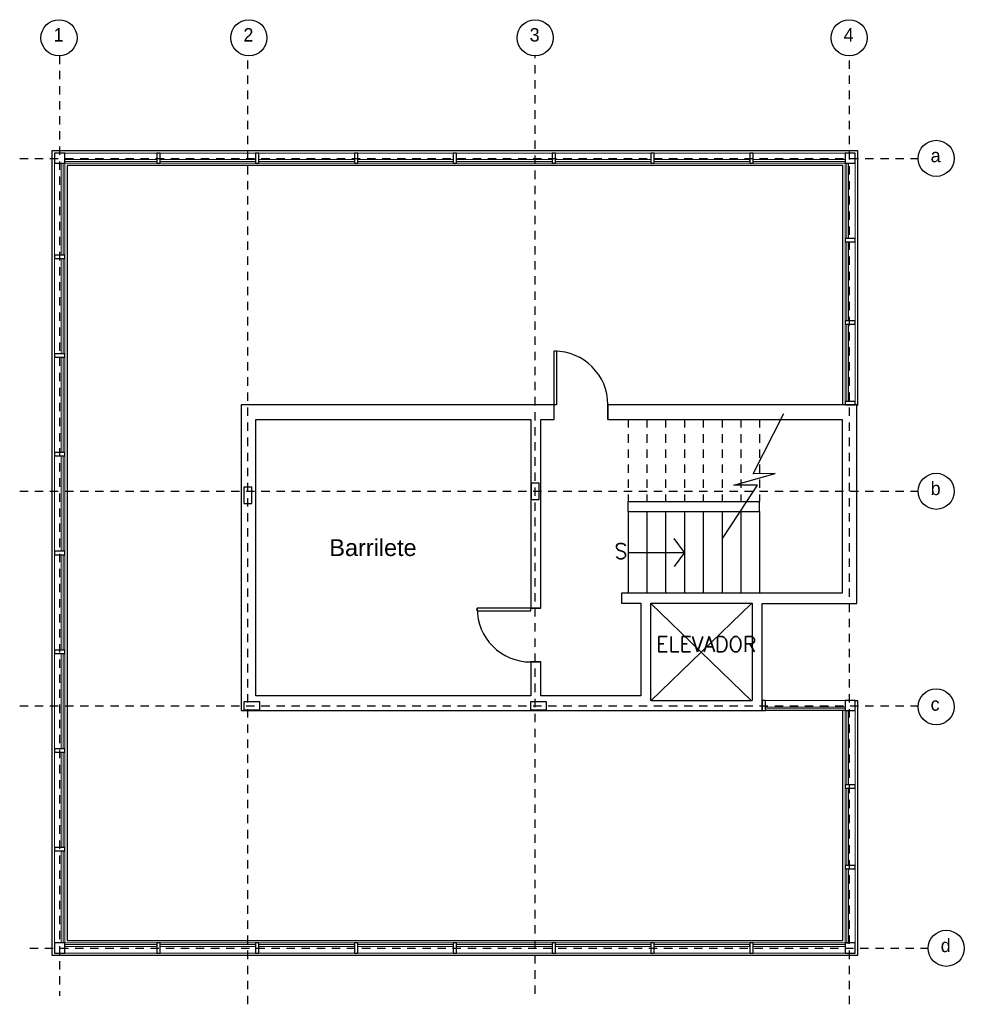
# Model space of a CAD drawing. Header units: metres. Extents: x -6 to 8.1, y -8.2 to 6.5.
import ezdxf

# ---------------------------------------------------------------- set-up
doc = ezdxf.new("R2010")
doc.units = ezdxf.units.M
doc.linetypes.add('HIDDEN2', pattern=[0.1875, 0.125, -0.0625])
doc.linetypes.add('PLANTA TIPO$0$HIDDEN2', pattern=[0.1875, 0.125, -0.0625])
for name, color, linetype, lineweight in [('A-GLAZ-CURT', 52, 'Continuous', 9), ('A-GLAZ-CWMG', 51, 'Continuous', 9), ('A-WALL', 113, 'Continuous', 9), ('G-ANNO-TEXT', 231, 'Continuous', 9)]:
    doc.layers.add(name, color=color, linetype=linetype, lineweight=lineweight)
for name, color, linetype in [('ARQ-PROJ-01', 1, 'HIDDEN2'), ('PLANTA TIPO$0$ARQ-ALVENARIA', 4, 'Continuous'), ('PLANTA TIPO$0$ARQ-LINHA-01', 1, 'Continuous'), ('PLANTA TIPO$0$ARQ-LINHA-02', 30, 'Continuous'), ('PLANTA TIPO$0$ARQ-PROJ-01', 1, 'PLANTA TIPO$0$HIDDEN2'), ('PLANTA TIPO$0$ARQ-TEXTO3', 3, 'Continuous')]:
    doc.layers.add(name, color=color, linetype=linetype)
doc.styles.add('Arial', font='arial.ttf', dxfattribs={"height": 0.25})
doc.styles.add('PLANTA TIPO$0$ROMANS', font='romans.shx')

# ---------------------------------------------------------------- blocks, each defined once
blk = doc.blocks.new('Painel do sistema - Envidraçado-442370-Cobertura')
at = {"layer": 'A-GLAZ-CURT', "lineweight": 18}
for p, q in [((0.576, 0.049), (-0.576, 0.049)), ((-0.576, 0.049), (-0.576, 0.024)), ((-0.576, 0.024), (0.576, 0.024)), ((0.576, 0.024), (0.576, 0.049))]:
    blk.add_line(p, q, dxfattribs=at)
blk = doc.blocks.new('Painel do sistema - Envidraçado-442371-Cobertura')
at = {"layer": 'A-GLAZ-CURT', "lineweight": 18}
for p, q in [((0.588, 0.049), (-0.588, 0.049)), ((-0.588, 0.049), (-0.588, 0.024)), ((-0.588, 0.024), (0.588, 0.024)), ((0.588, 0.024), (0.588, 0.049))]:
    blk.add_line(p, q, dxfattribs=at)
blk = doc.blocks.new('Painel do sistema - Envidraçado-442456-Cobertura')
at = {"layer": 'A-GLAZ-CURT', "lineweight": 18}
for p, q in [((0.563, 0.05), (-0.563, 0.05)), ((-0.563, 0.05), (-0.563, 0.025)), ((-0.563, 0.025), (0.563, 0.025)), ((0.563, 0.025), (0.563, 0.05))]:
    blk.add_line(p, q, dxfattribs=at)
blk = doc.blocks.new('Montante retangular - 50 x 150mm-440795-Cobertura')
at = {"layer": 'A-GLAZ-CWMG'}
for p, q in [((6.297, 1.963), (6.297, 0.812)), ((6.447, 1.963), (6.447, 0.812))]:
    blk.add_line(p, q, dxfattribs=at)
blk = doc.blocks.new('Montante retangular - 50 x 150mm-440796-Cobertura')
at = {"layer": 'A-GLAZ-CWMG'}
for p, q in [((6.297, 3.19), (6.297, 2.013)), ((6.447, 3.19), (6.447, 2.013))]:
    blk.add_line(p, q, dxfattribs=at)
blk = doc.blocks.new('Montante retangular - 50 x 150mm-442455-Cobertura')
at = {"layer": 'A-GLAZ-CWMG'}
for p, q in [((6.297, 4.367), (6.297, 3.24)), ((6.447, 4.367), (6.447, 3.24))]:
    blk.add_line(p, q, dxfattribs=at)
blk = doc.blocks.new('Montante retangular - 50 x 150mm-442373-Cobertura')
at = {"layer": 'A-GLAZ-CWMG', "lineweight": 25}
for p, q in [((0, 0.075), (-0.05, 0.075)), ((-0.05, 0.075), (-0.05, -0.075)), ((0, -0.075), (0, 0.075)), ((-0.05, -0.075), (0, -0.075))]:
    blk.add_line(p, q, dxfattribs=at)
blk = doc.blocks.new('Montante retangular - 50 x 150mm-442374-Cobertura')
at = {"layer": 'A-GLAZ-CWMG', "lineweight": 25}
for p, q in [((-0.025, 0.075), (0.025, 0.075)), ((-0.025, -0.075), (-0.025, 0.075)), ((0.025, 0.075), (0.025, -0.075)), ((0.025, -0.075), (-0.025, -0.075))]:
    blk.add_line(p, q, dxfattribs=at)
blk = doc.blocks.new('Painel do sistema - Envidraçado-442428-Cobertura')
at = {"layer": 'A-GLAZ-CURT', "lineweight": 18}
for p, q in [((0.686, 0.05), (-0.686, 0.05)), ((-0.686, 0.05), (-0.686, 0.024)), ((-0.686, 0.024), (0.686, 0.024)), ((0.686, 0.024), (0.686, 0.05))]:
    blk.add_line(p, q, dxfattribs=at)
blk = doc.blocks.new('Painel do sistema - Envidraçado-442376-Cobertura')
at = {"layer": 'A-GLAZ-CURT', "lineweight": 18}
for p, q in [((0.711, 0.05), (-0.711, 0.05)), ((-0.711, 0.05), (-0.711, 0.024)), ((-0.711, 0.024), (0.711, 0.024)), ((0.711, 0.024), (0.711, 0.05))]:
    blk.add_line(p, q, dxfattribs=at)
blk = doc.blocks.new('Montante retangular - 50 x 150mm-442427-Cobertura')
at = {"layer": 'A-GLAZ-CWMG'}
for p, q in [((4.925, 4.517), (6.297, 4.517)), ((4.925, 4.367), (6.297, 4.367))]:
    blk.add_line(p, q, dxfattribs=at)
blk = doc.blocks.new('Montante retangular - 50 x 150mm-440972-Cobertura')
at = {"layer": 'A-GLAZ-CWMG'}
for p, q in [((3.452, 4.517), (4.875, 4.517)), ((3.452, 4.367), (4.875, 4.367))]:
    blk.add_line(p, q, dxfattribs=at)
blk = doc.blocks.new('Montante de canto quadrado - Montante secundário quadrado 1-442435-Cobertura')
at = {"layer": 'A-GLAZ-CWMG', "lineweight": 25}
for p, q in [((-0.075, -0.075), (-0.075, 0.075)), ((-0.075, 0.075), (0.075, 0.075)), ((0.075, 0.075), (0.075, -0.075)), ((0.075, -0.075), (-0.075, -0.075))]:
    blk.add_line(p, q, dxfattribs=at)
blk = doc.blocks.new('Montante de canto quadrado - Montante secundário quadrado 1-442422-Cobertura')
at = {"layer": 'A-GLAZ-CWMG', "lineweight": 25}
for p, q in [((0.075, 0.075), (-0.075, 0.075)), ((-0.075, 0.075), (-0.075, -0.075)), ((0.075, -0.075), (0.075, 0.075)), ((-0.075, -0.075), (0.075, -0.075))]:
    blk.add_line(p, q, dxfattribs=at)
blk = doc.blocks.new('Painel do sistema - Envidraçado-442421-Cobertura')
at = {"layer": 'A-GLAZ-CURT', "lineweight": 18}
for p, q in [((0.553, 0.049), (-0.553, 0.049)), ((-0.553, 0.049), (-0.553, 0.024)), ((-0.553, 0.024), (0.553, 0.024)), ((0.553, 0.024), (0.553, 0.049))]:
    blk.add_line(p, q, dxfattribs=at)
blk = doc.blocks.new('Painel do sistema - Envidraçado-442378-Cobertura')
at = {"layer": 'A-GLAZ-CURT', "lineweight": 18}
for p, q in [((0.577, 0.05), (-0.577, 0.05)), ((-0.577, 0.05), (-0.577, 0.025)), ((-0.577, 0.025), (0.577, 0.025)), ((0.577, 0.025), (0.577, 0.05))]:
    blk.add_line(p, q, dxfattribs=at)
blk = doc.blocks.new('Montante retangular - 50 x 150mm-442420-Cobertura')
at = {"layer": 'A-GLAZ-CWMG'}
for p, q in [((6.297, -6.158), (6.297, -7.263)), ((6.447, -6.158), (6.447, -7.263))]:
    blk.add_line(p, q, dxfattribs=at)
blk = doc.blocks.new('Montante retangular - 50 x 150mm-441348-Cobertura')
at = {"layer": 'A-GLAZ-CWMG'}
for p, q in [((6.297, -4.953), (6.297, -6.108)), ((6.447, -4.953), (6.447, -6.108))]:
    blk.add_line(p, q, dxfattribs=at)
blk = doc.blocks.new('Painel do sistema - Envidraçado-442474-Cobertura')
at = {"layer": 'A-GLAZ-CURT', "lineweight": 18}
for p, q in [((0.5925, 0.0495), (-0.5925, 0.0495)), ((-0.5925, 0.0495), (-0.5925, 0.0245)), ((-0.5925, 0.0245), (0.5925, 0.0245)), ((0.5925, 0.0245), (0.5925, 0.0495))]:
    blk.add_line(p, q, dxfattribs=at)
blk = doc.blocks.new('Montante retangular - 50 x 150mm-442473-Cobertura')
at = {"layer": 'A-GLAZ-CWMG'}
for p, q in [((5.112, -3.648), (6.297, -3.648)), ((5.112, -3.798), (6.297, -3.798))]:
    blk.add_line(p, q, dxfattribs=at)
blk = doc.blocks.new('Montante retangular - 50 x 150mm-442372-Cobertura')
at = {"layer": 'A-GLAZ-CWMG', "lineweight": 25}
for p, q in [((-0.05, 0.075), (0, 0.075)), ((-0.05, -0.075), (-0.05, 0.075)), ((0, 0.075), (0, -0.075)), ((0, -0.075), (-0.05, -0.075))]:
    blk.add_line(p, q, dxfattribs=at)
blk = doc.blocks.new('eixos')
for centre in [(388.708, 88.073), (391.538, 88.073), (395.803, 88.073), (400.483, 88.073), (401.78, 86.274), (401.78, 81.309), (401.78, 78.094), (401.93, 74.494)]:
    blk.add_circle(centre, 0.269)
at = {"layer": 'ARQ-PROJ-01'}
for p, q in [((388.713, 87.803), (388.713, 73.785)), ((391.523, 73.659), (391.523, 87.803)), ((395.803, 73.816), (395.803, 87.803)), ((400.488, 73.659), (400.488, 87.803)), ((388.123, 86.274), (401.51, 86.274)), ((388.123, 81.309), (401.51, 81.309)), ((388.123, 78.109), (401.51, 78.109)), ((388.273, 74.494), (401.66, 74.494))]:
    blk.add_line(p, q, dxfattribs=at)
at = {"char_height": 0.2, "attachment_point": 1}
for s, width, insert in [('1', 0.16224, (388.626, 88.216)), ('2', 0.16224, (391.456, 88.216)), ('3', 0.2, (395.721, 88.216)), ('4', 0.16224, (400.401, 88.216)), ('a', 0.16224, (401.697, 86.417)), ('b', 0.16224, (401.697, 81.452)), ('c', 0.16224, (401.697, 78.237)), ('d', 0.16224, (401.847, 74.637))]:
    blk.add_mtext_dynamic_manual_height_columns(s, width=width, gutter_width=1, heights=[0], dxfattribs=dict(at, insert=insert))

msp = doc.modelspace()

# ---------------------------------------------------------------- linework, layer by layer
at = {"layer": 'A-WALL', "lineweight": 35}
for p, q in [((2.762, 0.762), (2.762, 0.542)), ((4.912, -2.053), (4.912, -2.048)), ((1.612, -2.273), (1.762, -2.273)), ((1.762, -3.073), (1.612, -3.073))]:
    msp.add_line(p, q, dxfattribs=at)
at = {"layer": 'A-WALL'}
for p, q in [((6.472, 0.762), (6.482, 0.762)), ((6.472, 0.752), (6.482, 0.752))]:
    msp.add_line(p, q, dxfattribs=at)
at = {"layer": 'PLANTA TIPO$0$ARQ-ALVENARIA'}
for p, q in [((-5.518, 4.552), (6.482, 4.552)), ((-5.518, -7.448), (-5.518, 4.552)), ((6.482, 4.552), (6.482, 0.752)), ((6.262, 4.332), (-5.298, 4.332)), ((-5.298, 4.332), (-5.298, -7.228)), ((6.262, 0.762), (6.262, 4.332)), ((1.962, 0.762), (-2.703, 0.762)), ((-2.703, 0.762), (-2.703, -3.798)), ((1.962, 0.542), (1.962, 0.762)), ((6.472, 0.762), (2.762, 0.762)), ((6.472, -2.203), (6.472, 0.762)), ((-2.483, 0.542), (1.612, 0.542)), ((-2.483, -3.578), (-2.483, 0.542)), ((1.612, 0.542), (1.612, -2.273)), ((1.762, -2.273), (1.762, 0.542)), ((1.762, 0.542), (1.962, 0.542)), ((2.762, 0.542), (6.252, 0.542)), ((6.252, 0.542), (6.252, -2.048)), ((3.062, -0.678), (5.022, -0.678)), ((3.062, -0.828), (3.062, -0.678)), ((5.022, -0.828), (5.022, -0.678)), ((3.062, -0.828), (5.022, -0.828)), ((6.252, -2.048), (2.962, -2.048)), ((2.962, -2.048), (2.962, -2.198)), ((2.962, -2.198), (3.252, -2.198)), ((3.252, -2.198), (3.252, -3.578)), ((3.402, -2.198), (4.912, -2.198)), ((3.402, -3.648), (3.402, -2.198)), ((4.912, -2.198), (4.912, -3.648)), ((5.062, -2.203), (6.472, -2.203)), ((5.062, -3.798), (5.062, -2.203)), ((1.612, -3.073), (1.612, -3.578)), ((1.762, -3.578), (1.762, -3.073)), ((1.612, -3.578), (-2.483, -3.578)), ((3.252, -3.578), (1.762, -3.578)), ((3.402, -3.648), (4.912, -3.648)), ((6.447, -3.648), (6.482, -3.648)), ((6.482, -3.648), (6.482, -7.448)), ((-2.703, -3.798), (5.062, -3.798)), ((6.262, -7.228), (6.262, -3.798)), ((-5.298, -7.228), (6.262, -7.228)), ((6.482, -7.448), (-5.518, -7.448))]:
    msp.add_line(p, q, dxfattribs=at)
at = {"layer": 'PLANTA TIPO$0$ARQ-ALVENARIA', "ltscale": 2}
for points in [[(1.617, -0.648), (1.737, -0.648), (1.737, -0.408), (1.617, -0.408)], [(-2.663, -0.708), (-2.543, -0.708), (-2.543, -0.468), (-2.663, -0.468)], [(-2.423, -3.788), (-2.423, -3.668), (-2.663, -3.668), (-2.663, -3.788)], [(1.847, -3.788), (1.847, -3.668), (1.607, -3.668), (1.607, -3.788)]]:
    msp.add_lwpolyline(points, close=True, dxfattribs=at)
at = {"layer": 'PLANTA TIPO$0$ARQ-LINHA-01'}
for p, q in [((1.962, 0.762), (1.962, 1.562)), ((1.997, 1.562), (1.962, 1.562)), ((1.997, 1.562), (1.997, 0.762)), ((1.997, 0.762), (1.962, 0.762)), ((1.612, -2.273), (0.812, -2.273)), ((0.812, -2.308), (0.812, -2.273)), ((0.812, -2.308), (1.612, -2.308)), ((1.612, -2.308), (1.612, -2.273))]:
    msp.add_line(p, q, dxfattribs=at)
for centre, start, end in [((1.962, 0.762), 0, 90), ((1.612, -2.273), 180, 270)]:
    msp.add_arc(centre, 0.8, start, end, dxfattribs=at)
at = {"layer": 'PLANTA TIPO$0$ARQ-LINHA-02'}
for p, q in [((4.924, -0.268), (5.382, 0.633)), ((4.637, -0.435), (5.254, -0.264)), ((5.254, -0.264), (4.924, -0.268)), ((4.992, -0.435), (4.637, -0.435)), ((4.833, -0.678), (4.992, -0.435)), ((4.471, -1.233), (4.833, -0.678)), ((3.062, -0.828), (3.062, -2.053)), ((3.342, -0.828), (3.342, -2.053)), ((3.622, -0.828), (3.622, -2.053)), ((3.902, -0.828), (3.902, -2.053)), ((4.182, -0.828), (4.182, -2.053)), ((4.462, -0.828), (4.462, -2.053)), ((4.742, -0.818), (4.742, -2.053)), ((5.022, -0.828), (5.022, -2.053)), ((3.902, -1.441), (3.747, -1.233)), ((3.062, -1.441), (3.902, -1.441)), ((3.902, -1.441), (3.747, -1.649)), ((3.402, -2.203), (4.902, -3.653)), ((4.902, -2.203), (3.402, -3.653))]:
    msp.add_line(p, q, dxfattribs=at)
at = {"layer": 'PLANTA TIPO$0$ARQ-PROJ-01'}
for p, q in [((3.062, 0.547), (3.062, -0.678)), ((3.342, 0.547), (3.342, -0.678)), ((3.622, 0.547), (3.622, -0.678)), ((3.902, 0.547), (3.902, -0.678)), ((4.182, 0.547), (4.182, -0.678)), ((4.462, 0.547), (4.462, -0.678)), ((4.742, 0.547), (4.742, -0.678)), ((5.022, 0.547), (5.022, -0.678))]:
    msp.add_line(p, q, dxfattribs=at)

# ---------------------------------------------------------------- block references
msp.add_blockref('eixos', (-394.126, -81.837))
at = {"layer": 'A-GLAZ-CURT'}
for name, p, rotation in [('Painel do sistema - Envidraçado-442428-Cobertura', (-4.647, 4.442), 180), ('Painel do sistema - Envidraçado-442376-Cobertura', (-3.199, 4.442), 180), ('Painel do sistema - Envidraçado-442376-Cobertura', (-1.727, 4.442), 180), ('Painel do sistema - Envidraçado-442376-Cobertura', (-0.254, 4.442), 180), ('Painel do sistema - Envidraçado-442376-Cobertura', (1.218, 4.442), 180), ('Painel do sistema - Envidraçado-442376-Cobertura', (2.691, 4.442), 180), ('Painel do sistema - Envidraçado-442376-Cobertura', (4.163, 4.442), 180), ('Painel do sistema - Envidraçado-442428-Cobertura', (5.611, 4.442), 180), ('Painel do sistema - Envidraçado-442428-Cobertura', (-5.408, 3.681), 269.9999999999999), ('Painel do sistema - Envidraçado-442456-Cobertura', (6.372, 3.803), 89.99999999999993), ('Painel do sistema - Envidraçado-442371-Cobertura', (6.372, 2.602), 89.99999999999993), ('Painel do sistema - Envidraçado-442376-Cobertura', (-5.408, 2.233), 269.9999999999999), ('Painel do sistema - Envidraçado-442370-Cobertura', (6.372, 1.388), 89.99999999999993), ('Painel do sistema - Envidraçado-442376-Cobertura', (-5.408, 0.761), 269.9999999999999), ('Painel do sistema - Envidraçado-442376-Cobertura', (-5.408, -0.712), 269.9999999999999), ('Painel do sistema - Envidraçado-442376-Cobertura', (-5.408, -2.184), 269.9999999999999), ('Painel do sistema - Envidraçado-442376-Cobertura', (-5.408, -3.657), 269.9999999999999), ('Painel do sistema - Envidraçado-442474-Cobertura', (5.705, -3.723), 180), ('Painel do sistema - Envidraçado-442421-Cobertura', (6.372, -4.351), 89.99999999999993), ('Painel do sistema - Envidraçado-442376-Cobertura', (-5.408, -5.129), 269.9999999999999), ('Painel do sistema - Envidraçado-442378-Cobertura', (6.372, -5.531), 89.99999999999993), ('Painel do sistema - Envidraçado-442428-Cobertura', (-5.408, -6.577), 269.9999999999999), ('Painel do sistema - Envidraçado-442421-Cobertura', (6.372, -6.711), 89.99999999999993)]:
    msp.add_blockref(name, p, dxfattribs=dict(at, rotation=rotation))
for name, p in [('Painel do sistema - Envidraçado-442428-Cobertura', (-4.647, -7.338)), ('Painel do sistema - Envidraçado-442376-Cobertura', (-3.199, -7.338)), ('Painel do sistema - Envidraçado-442376-Cobertura', (-1.727, -7.338)), ('Painel do sistema - Envidraçado-442376-Cobertura', (-0.254, -7.338)), ('Painel do sistema - Envidraçado-442376-Cobertura', (1.218, -7.338)), ('Painel do sistema - Envidraçado-442376-Cobertura', (2.691, -7.338)), ('Painel do sistema - Envidraçado-442376-Cobertura', (4.163, -7.338)), ('Painel do sistema - Envidraçado-442428-Cobertura', (5.611, -7.338))]:
    msp.add_blockref(name, p, dxfattribs=at)
at = {"layer": 'A-GLAZ-CWMG', "extrusion": (0, 0, -1)}
for name, p in [('Montante de canto quadrado - Montante secundário quadrado 1-442435-Cobertura', (5.408, 4.442)), ('Montante retangular - 50 x 150mm-442374-Cobertura', (3.935, 4.442)), ('Montante retangular - 50 x 150mm-442374-Cobertura', (2.463, 4.442)), ('Montante retangular - 50 x 150mm-442374-Cobertura', (0.99, 4.442)), ('Montante retangular - 50 x 150mm-442374-Cobertura', (-0.482, 4.442)), ('Montante retangular - 50 x 150mm-442374-Cobertura', (-1.955, 4.442)), ('Montante retangular - 50 x 150mm-442374-Cobertura', (-3.427, 4.442)), ('Montante retangular - 50 x 150mm-442374-Cobertura', (-4.9, 4.442)), ('Montante retangular - 50 x 150mm-442372-Cobertura', (-5.062, -3.723))]:
    msp.add_blockref(name, p, dxfattribs=at)
at = {"layer": 'A-GLAZ-CWMG'}
for name, p in [('Montante retangular - 50 x 150mm-442427-Cobertura', (-10.257, 0)), ('Montante retangular - 50 x 150mm-440972-Cobertura', (-7.362, 0)), ('Montante retangular - 50 x 150mm-440972-Cobertura', (-5.89, 0)), ('Montante retangular - 50 x 150mm-440972-Cobertura', (-4.417, 0)), ('Montante retangular - 50 x 150mm-440972-Cobertura', (-2.945, 0)), ('Montante retangular - 50 x 150mm-440972-Cobertura', (-1.472, 0)), ('Montante retangular - 50 x 150mm-440972-Cobertura', (0, 0)), ('Montante retangular - 50 x 150mm-442427-Cobertura', (0, 0)), ('Montante de canto quadrado - Montante secundário quadrado 1-442422-Cobertura', (6.372, 4.442)), ('Montante retangular - 50 x 150mm-442455-Cobertura', (0, 0)), ('Montante retangular - 50 x 150mm-440796-Cobertura', (0, 0)), ('Montante retangular - 50 x 150mm-440795-Cobertura', (0, 0)), ('Montante retangular - 50 x 150mm-442473-Cobertura', (0, 0)), ('Montante de canto quadrado - Montante secundário quadrado 1-442422-Cobertura', (6.372, -3.723)), ('Montante retangular - 50 x 150mm-442420-Cobertura', (0, 2.36)), ('Montante retangular - 50 x 150mm-441348-Cobertura', (0, 0)), ('Montante retangular - 50 x 150mm-442420-Cobertura', (0, 0))]:
    msp.add_blockref(name, p, dxfattribs=at)
for name, p, rotation in [('Montante retangular - 50 x 150mm-442427-Cobertura', (-0.966, -1.93), 90.00000000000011), ('Montante retangular - 50 x 150mm-440972-Cobertura', (-0.966, -1.93), 90.00000000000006), ('Montante retangular - 50 x 150mm-440972-Cobertura', (-0.966, -3.403), 90.00000000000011), ('Montante retangular - 50 x 150mm-442373-Cobertura', (6.372, 0.762), 269.9999999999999), ('Montante retangular - 50 x 150mm-440972-Cobertura', (-0.966, -4.875), 90.00000000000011), ('Montante retangular - 50 x 150mm-440972-Cobertura', (-0.966, -6.348), 90.00000000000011), ('Montante retangular - 50 x 150mm-440972-Cobertura', (-0.966, -7.82), 90.00000000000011), ('Montante retangular - 50 x 150mm-440972-Cobertura', (-0.966, -9.293), 90.00000000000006), ('Montante retangular - 50 x 150mm-442427-Cobertura', (-0.966, -12.188), 90.00000000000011), ('Montante retangular - 50 x 150mm-442427-Cobertura', (0.964, -2.896), 180), ('Montante retangular - 50 x 150mm-440972-Cobertura', (0.964, -2.896), 180), ('Montante retangular - 50 x 150mm-440972-Cobertura', (2.437, -2.896), 180), ('Montante retangular - 50 x 150mm-440972-Cobertura', (3.909, -2.896), 180), ('Montante retangular - 50 x 150mm-440972-Cobertura', (5.382, -2.896), 180), ('Montante retangular - 50 x 150mm-440972-Cobertura', (6.854, -2.896), 180), ('Montante retangular - 50 x 150mm-440972-Cobertura', (8.327, -2.896), 180), ('Montante retangular - 50 x 150mm-442427-Cobertura', (11.222, -2.896), 180), ('Montante de canto quadrado - Montante secundário quadrado 1-442422-Cobertura', (6.372, -7.338), 269.9999999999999)]:
    msp.add_blockref(name, p, dxfattribs=dict(at, rotation=rotation))
at = {"layer": 'A-GLAZ-CWMG', "extrusion": (0, 0, -1)}
for name, p, rotation in [('Montante retangular - 50 x 150mm-442374-Cobertura', (-6.372, 3.215), 90.00000000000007), ('Montante retangular - 50 x 150mm-442374-Cobertura', (5.408, 2.969), 270.0000000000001), ('Montante retangular - 50 x 150mm-442374-Cobertura', (-6.372, 1.988), 90.00000000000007), ('Montante retangular - 50 x 150mm-442374-Cobertura', (5.408, 1.497), 270.0000000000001), ('Montante retangular - 50 x 150mm-442374-Cobertura', (5.408, 0.024), 270.0000000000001), ('Montante retangular - 50 x 150mm-442374-Cobertura', (5.408, -1.448), 270.0000000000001), ('Montante retangular - 50 x 150mm-442374-Cobertura', (5.408, -2.921), 270.0000000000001), ('Montante retangular - 50 x 150mm-442374-Cobertura', (5.408, -4.393), 270.0000000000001), ('Montante retangular - 50 x 150mm-442374-Cobertura', (-6.372, -4.928), 90.00000000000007), ('Montante retangular - 50 x 150mm-442374-Cobertura', (5.408, -5.866), 270.0000000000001), ('Montante retangular - 50 x 150mm-442374-Cobertura', (-6.372, -6.133), 90.00000000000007), ('Montante de canto quadrado - Montante secundário quadrado 1-442435-Cobertura', (5.408, -7.338), 270.0000000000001), ('Montante retangular - 50 x 150mm-442374-Cobertura', (3.935, -7.338), 180), ('Montante retangular - 50 x 150mm-442374-Cobertura', (2.463, -7.338), 180), ('Montante retangular - 50 x 150mm-442374-Cobertura', (0.99, -7.338), 180), ('Montante retangular - 50 x 150mm-442374-Cobertura', (-0.482, -7.338), 180), ('Montante retangular - 50 x 150mm-442374-Cobertura', (-1.955, -7.338), 180), ('Montante retangular - 50 x 150mm-442374-Cobertura', (-3.427, -7.338), 180), ('Montante retangular - 50 x 150mm-442374-Cobertura', (-4.9, -7.338), 180)]:
    msp.add_blockref(name, p, dxfattribs=dict(at, rotation=rotation))

# ---------------------------------------------------------------- texts
at = {"layer": 'G-ANNO-TEXT', "color": 7, "insert": (-1.389, -1.243), "char_height": 0.25, "width": 1.65949, "attachment_point": 1, "style": 'Arial'}
msp.add_mtext('Barrilete', dxfattribs=at)
at = {"layer": 'PLANTA TIPO$0$ARQ-LINHA-02', "insert": (2.955, -1.42), "char_height": 0.225, "attachment_point": 5, "style": 'PLANTA TIPO$0$ROMANS'}
msp.add_mtext_dynamic_manual_height_columns('S', width=2.6, gutter_width=12.5, heights=[0], dxfattribs=at)
at = {"layer": 'PLANTA TIPO$0$ARQ-TEXTO3', "insert": (4.228, -2.808), "char_height": 0.225, "attachment_point": 5, "style": 'PLANTA TIPO$0$ROMANS'}
msp.add_mtext_dynamic_manual_height_columns('ELEVADOR', width=2.6, gutter_width=12.5, heights=[0], dxfattribs=at)

doc.saveas('drawing.dxf')
